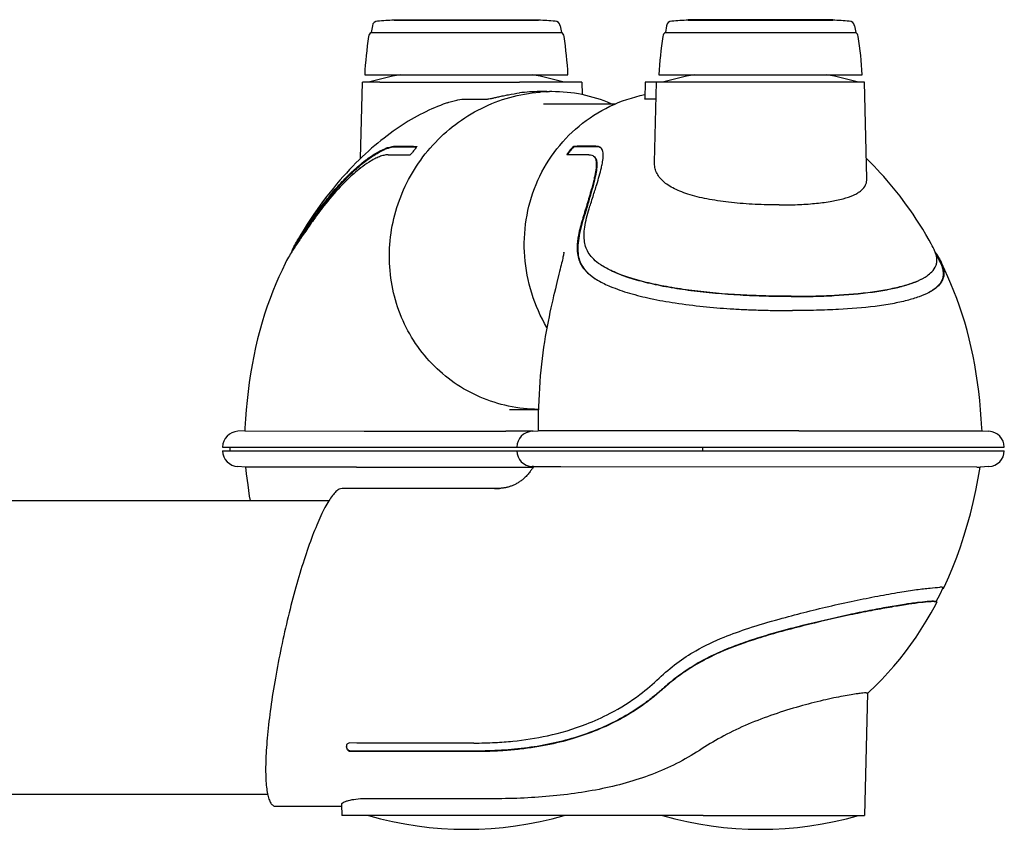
# Model space of a CAD drawing. Extents: x 0 to 420, y 0 to 297.
# Tile 3 of 13: x 181 to 233, y 57 to 100. Entities that reach past the tile are written whole.
import ezdxf

# ---------------------------------------------------------------- set-up
doc = ezdxf.new("R2010")
doc.units = 0
doc.header["$LTSCALE"] = 23.1
for name, color, linetype in [('102182_DXF_CONTINUOUS_LINE', 7, 'CONTINUOUS'), ('102187_DXF_CONTINUOUS_LINE', 7, 'CONTINUOUS'), ('105-5475-01_DXF_CONTINUOUS', 7, 'CONTINUOUS'), ('105-5475-02_DXF_CONTINUOUS', 7, 'CONTINUOUS'), ('105-5481_DXF_CONTINUOUS_LI', 7, 'CONTINUOUS'), ('9529063_DXF_CONTINUOUS_LIN', 7, 'CONTINUOUS')]:
    doc.layers.add(name, color=color, linetype=linetype)

msp = doc.modelspace()

# ---------------------------------------------------------------- linework, layer by layer
at = {"layer": '102182_DXF_CONTINUOUS_LINE', "color": 7, "linetype": 'CONTINUOUS'}
for p, q in [((172.412, 74.913), (197.549, 74.913)), ((172.36, 59.313), (194.284, 59.313))]:
    msp.add_line(p, q, dxfattribs=at)
at = {"layer": '102187_DXF_CONTINUOUS_LINE', "color": 7, "linetype": 'CONTINUOUS'}
msp.add_line((208.943, 95.993), (212.779, 95.993), dxfattribs=at)
at = {"layer": '105-5475-01_DXF_CONTINUOUS', "color": 7, "linetype": 'CONTINUOUS'}
for p, q in [((214.341, 97.133), (214.318, 96.248)), ((225.991, 97.133), (214.341, 97.133)), ((214.839, 92.883), (214.951, 97.133)), ((226.125, 92.013), (225.991, 97.133)), ((214.927, 96.24), (214.341, 96.24)), ((210.571, 93.727), (210.549, 93.727)), ((210.601, 93.701), (210.579, 93.701)), ((210.185, 93.273), (210.187, 93.273)), ((209.765, 86.943), (209.655, 86.496)), ((222.157, 85.002), (222.163, 85.002)), ((208.336, 78.59), (208.658, 78.607)), ((222.498, 78.615), (208.658, 78.607)), ((222.498, 78.615), (232.237, 78.61)), ((232.237, 78.61), (232.606, 78.59)), ((207.519, 77.753), (233.422, 77.753)), ((207.519, 77.553), (233.422, 77.553)), ((208.26, 76.495), (208.228, 76.45)), ((208.412, 76.711), (208.336, 76.715)), ((231.966, 76.691), (209.863, 76.703)), ((231.966, 76.691), (232.144, 76.691)), ((232.606, 76.715), (232.144, 76.691)), ((201.64, 75.553), (198.243, 75.553)), ((202.641, 75.553), (201.64, 75.553)), ((202.641, 75.553), (201.64, 75.553)), ((202.701, 75.553), (201.64, 75.553)), ((202.727, 75.553), (202.641, 75.553)), ((202.735, 75.553), (202.641, 75.553)), ((202.727, 75.553), (202.701, 75.553)), ((202.776, 75.553), (202.727, 75.553)), ((202.776, 75.553), (202.735, 75.553)), ((203.809, 75.553), (202.776, 75.553)), ((204.186, 75.553), (203.809, 75.553)), ((204.125, 75.553), (203.809, 75.553)), ((204.179, 75.553), (204.125, 75.553)), ((204.412, 75.553), (204.186, 75.553)), ((205.022, 75.553), (204.892, 75.553)), ((205.149, 75.553), (205.022, 75.553)), ((205.252, 75.553), (205.061, 75.553)), ((205.726, 75.553), (205.555, 75.552)), ((205.797, 75.553), (205.629, 75.552)), ((206.099, 75.553), (205.726, 75.553)), ((206.065, 75.553), (205.797, 75.553)), ((206.198, 75.553), (206.065, 75.553)), ((206.198, 75.553), (206.099, 75.553)), ((206.338, 75.552), (206.198, 75.553)), ((206.337, 75.552), (206.198, 75.553)), ((206.372, 75.552), (206.337, 75.552)), ((206.406, 75.552), (206.338, 75.552)), ((206.433, 75.552), (206.372, 75.552)), ((206.474, 75.552), (206.433, 75.552)), ((206.443, 75.552), (206.437, 75.552)), ((206.509, 75.553), (206.474, 75.552)), ((206.553, 75.554), (206.509, 75.553)), ((229.83, 69.53), (229.795, 69.549)), ((226.161, 64.675), (225.991, 58.173)), ((198.81, 61.578), (198.684, 61.578)), ((198.815, 61.605), (198.69, 61.605)), ((194.709, 58.673), (195.457, 58.673)), ((195.457, 58.673), (196.198, 58.673)), ((196.198, 58.673), (196.932, 58.673)), ((196.932, 58.673), (197.658, 58.673)), ((197.658, 58.673), (198.208, 58.673)), ((198.206, 58.768), (198.221, 58.173)), ((217.425, 58.173), (198.221, 58.173)), ((217.425, 58.173), (225.991, 58.173))]:
    msp.add_line(p, q, dxfattribs=at)
for points in [[(229.543, 88.546), (229.427, 88.749), (229.258, 89.038), (229.088, 89.319), (228.917, 89.592), (228.746, 89.857), (228.573, 90.115), (228.401, 90.366), (228.228, 90.609), (228.054, 90.845), (227.881, 91.074), (227.708, 91.296), (227.534, 91.512), (227.361, 91.721), (227.188, 91.923), (227.015, 92.12), (226.843, 92.31), (226.672, 92.494), (226.501, 92.671), (226.332, 92.843), (226.165, 93.009), (226.097, 93.074)], [(210.028, 88.086), (210.028, 88.088), (210.03, 88.1), (210.031, 88.107), (210.031, 88.107), (210.029, 88.1), (210.027, 88.085), (210.023, 88.064), (210.017, 88.035), (210.01, 87.998), (210.001, 87.953), (209.989, 87.9), (209.976, 87.84), (209.961, 87.772), (209.944, 87.695), (209.925, 87.611), (209.903, 87.52), (209.88, 87.421), (209.854, 87.313), (209.827, 87.198), (209.797, 87.075), (209.765, 86.943)], [(229.979, 87.639), (229.851, 87.892), (229.781, 88.023)], [(232.238, 78.61), (232.23, 78.764), (232.199, 79.25), (232.161, 79.735), (232.115, 80.218), (232.061, 80.7), (231.999, 81.177), (231.928, 81.651), (231.849, 82.122), (231.761, 82.586), (231.664, 83.046), (231.558, 83.5), (231.443, 83.946), (231.318, 84.385), (231.185, 84.815), (231.045, 85.235), (230.897, 85.644), (230.744, 86.042), (230.586, 86.426), (230.424, 86.796), (230.26, 87.153), (230.095, 87.497), (230.015, 87.657)], [(209.655, 86.496), (209.615, 86.33), (209.572, 86.154), (209.528, 85.97), (209.482, 85.777), (209.435, 85.575), (209.386, 85.364), (209.337, 85.142), (209.286, 84.912), (209.235, 84.672), (209.184, 84.422), (209.134, 84.164), (209.084, 83.898), (209.036, 83.624), (208.99, 83.343)], [(208.99, 83.343), (208.946, 83.055), (208.904, 82.761), (208.866, 82.46), (208.83, 82.155), (208.799, 81.845), (208.77, 81.53), (208.745, 81.212), (208.722, 80.889), (208.704, 80.562), (208.688, 80.232), (208.675, 79.898), (208.666, 79.56), (208.66, 79.219), (208.657, 78.876), (208.657, 78.607)], [(208.227, 76.45), (208.196, 76.407), (208.161, 76.361), (208.125, 76.316), (208.088, 76.274), (208.052, 76.233), (208.014, 76.194), (207.977, 76.156), (207.939, 76.12), (207.902, 76.085), (207.863, 76.052), (207.825, 76.02), (207.787, 75.989), (207.748, 75.96), (207.71, 75.932), (207.671, 75.905), (207.632, 75.88), (207.592, 75.855), (207.553, 75.832), (207.514, 75.81), (207.474, 75.788), (207.434, 75.768), (207.395, 75.749), (207.354, 75.731), (207.314, 75.714), (207.274, 75.697), (207.233, 75.682), (207.192, 75.667), (207.152, 75.654), (207.111, 75.641), (207.071, 75.629), (207.031, 75.618), (206.992, 75.608), (206.953, 75.599), (206.915, 75.591), (206.878, 75.584), (206.841, 75.578), (206.805, 75.572), (206.771, 75.568), (206.736, 75.564), (206.701, 75.561), (206.665, 75.558), (206.629, 75.556)], [(208.409, 76.711), (208.385, 76.677), (208.36, 76.64), (208.335, 76.604), (208.31, 76.567), (208.285, 76.531), (208.26, 76.495)], [(230.214, 70.274), (230.251, 70.352), (230.475, 70.853), (230.69, 71.371), (230.896, 71.905), (231.092, 72.454), (231.278, 73.02), (231.454, 73.602), (231.619, 74.2), (231.772, 74.816), (231.913, 75.449), (232.041, 76.099), (232.144, 76.691)], [(204.37, 75.553), (204.229, 75.553), (204.179, 75.553)], [(204.581, 75.553), (204.511, 75.553), (204.44, 75.553), (204.37, 75.553)], [(204.623, 75.553), (204.555, 75.553), (204.484, 75.553), (204.412, 75.553)], [(204.86, 75.553), (204.791, 75.553), (204.722, 75.553), (204.581, 75.553)], [(204.892, 75.553), (204.826, 75.553), (204.759, 75.553), (204.623, 75.553)], [(205.061, 75.553), (204.995, 75.553), (204.86, 75.553)], [(205.629, 75.552), (205.456, 75.553), (205.397, 75.553), (205.336, 75.553), (205.149, 75.553)], [(205.555, 75.552), (205.437, 75.553), (205.376, 75.553), (205.252, 75.553)], [(206.629, 75.556), (206.592, 75.555), (206.553, 75.554)], [(229.809, 69.541), (230.01, 69.941), (230.178, 70.291)], [(226.161, 64.669), (226.223, 64.727), (226.573, 65.063), (226.913, 65.407), (227.242, 65.759), (227.561, 66.12), (227.869, 66.49), (228.167, 66.869), (228.456, 67.259), (228.737, 67.661), (229.008, 68.074), (229.273, 68.5), (229.529, 68.941), (229.778, 69.396), (229.838, 69.512)]]:
    msp.add_lwpolyline(points, dxfattribs=at)
for centre, radius, start, end in [((220.471, 78.858), 19, 100.6179, 105.8836), ((220.471, 78.858), 19, 74.1164, 79.3821), ((211.808, 93.44), 0.275, 46.9473, 48.772), ((227.021, 86.152), 3.311, 26.2816, 26.6883), ((213.977, 90.284), 4.254, 239.1005, 239.9052), ((227.968, 88.694), 3.09, 297.7647, 298.4971), ((208.381, 77.73), 0.861, 93, 178.5), ((232.561, 77.73), 0.861, 1.5, 87), ((208.381, 77.575), 0.861, 181.5, 267), ((232.561, 77.575), 0.861, 273, 358.5), ((206.396, 87.871), 12.319, 269.7251, 270.1915), ((206.413, 82.609), 7.057, 270.2448, 270.7835), ((206.435, 80.905), 5.353, 270.7998, 271.0184), ((206.458, 79.72), 4.167, 270.991, 272.0064), ((230.201, 63.234), 7.07, 91.0869, 91.6641), ((220.471, 76.447), 19, 254.1164, 285.8836)]:
    msp.add_arc(centre, radius, start, end, dxfattribs=at)
for points, knots in [([(209.122, 84.1), (208.787, 84.675), (208.246, 85.899), (207.871, 87.858), (207.949, 89.838), (208.479, 91.733), (209.439, 93.442), (210.782, 94.869), (212.436, 95.928), (213.684, 96.344), (214.324, 96.473)], [0, 0, 0, 0, 0.127376, 0.253763, 0.379085, 0.50348, 0.627284, 0.75097, 0.87506, 1, 1, 1, 1]), ([(214.341, 96.24), (214.335, 96.24), (214.328, 96.239), (214.318, 96.245), (214.318, 96.248)], [0, 0, 0, 0, 0.688236, 1, 1, 1, 1]), ([(210.549, 93.727), (210.546, 93.727), (210.538, 93.723), (210.526, 93.714), (210.509, 93.699), (210.477, 93.668), (210.427, 93.614), (210.358, 93.534), (210.298, 93.457), (210.253, 93.395), (210.227, 93.356), (210.207, 93.325), (210.192, 93.3), (210.185, 93.286), (210.183, 93.275), (210.185, 93.273)], [0, 0, 0, 0, 0.014932, 0.041138, 0.079333, 0.130842, 0.269563, 0.454121, 0.669471, 0.765304, 0.844523, 0.908711, 0.956865, 0.986996, 1, 1, 1, 1]), ([(210.579, 93.701), (210.575, 93.701), (210.564, 93.694), (210.546, 93.68), (210.524, 93.658), (210.489, 93.623), (210.445, 93.574), (210.392, 93.513), (210.342, 93.45), (210.296, 93.387), (210.256, 93.329), (210.232, 93.291), (210.223, 93.273)], [0, 0, 0, 0, 0.021347, 0.064251, 0.122577, 0.188282, 0.3294, 0.475053, 0.620077, 0.760271, 0.891265, 1, 1, 1, 1]), ([(211.717, 93.73), (211.614, 93.732), (211.423, 93.73), (211.144, 93.728), (210.865, 93.728), (210.674, 93.727), (210.571, 93.727)], [0, 0, 0, 0, 0.270179, 0.500501, 0.729684, 1, 1, 1, 1]), ([(211.747, 93.704), (211.652, 93.705), (211.461, 93.704), (211.174, 93.701), (210.887, 93.702), (210.696, 93.701), (210.601, 93.701)], [0, 0, 0, 0, 0.249099, 0.500158, 0.749929, 1, 1, 1, 1]), ([(211.368, 90.415), (211.397, 90.508), (211.467, 90.725), (211.602, 91.151), (211.754, 91.636), (211.903, 92.142), (212.003, 92.519), (212.076, 92.855), (212.112, 93.099), (212.118, 93.309), (212.102, 93.446), (212.064, 93.559), (212.02, 93.618), (211.996, 93.641)], [0, 0, 0, 0, 0.087295, 0.20337, 0.400134, 0.540747, 0.674657, 0.748804, 0.847795, 0.894538, 0.93605, 0.97037, 1, 1, 1, 1]), ([(211.989, 93.646), (211.953, 93.678), (211.863, 93.723), (211.766, 93.729), (211.717, 93.73)], [0, 0, 0, 0, 0.497836, 1, 1, 1, 1]), ([(211.96, 93.661), (211.945, 93.668), (211.878, 93.697), (211.803, 93.703), (211.747, 93.704)], [0, 0, 0, 0, 0.226895, 1, 1, 1, 1]), ([(211.355, 93.276), (211.258, 93.275), (210.868, 93.275), (210.479, 93.274), (210.187, 93.273)], [0, 0, 0, 0, 0.249805, 1, 1, 1, 1]), ([(211.606, 93.205), (211.636, 93.182), (211.69, 93.118), (211.739, 92.976), (211.754, 92.763), (211.73, 92.509), (211.682, 92.239), (211.625, 91.98), (211.558, 91.714), (211.435, 91.261), (211.249, 90.632), (211.087, 90.096), (211.006, 89.827)], [0, 0, 0, 0, 0.031979, 0.069845, 0.126373, 0.213037, 0.287115, 0.359979, 0.439661, 0.521368, 0.760701, 1, 1, 1, 1]), ([(211.638, 93.181), (211.682, 93.148), (211.734, 93.069), (211.767, 92.946), (211.786, 92.776), (211.768, 92.51), (211.7, 92.131), (211.586, 91.668), (211.433, 91.121), (211.247, 90.491), (211.111, 90.045), (211.04, 89.808)], [0, 0, 0, 0, 0.047159, 0.075621, 0.108954, 0.192959, 0.302438, 0.43847, 0.600871, 0.788595, 1, 1, 1, 1]), ([(211.355, 93.276), (211.406, 93.277), (211.495, 93.267), (211.576, 93.228), (211.606, 93.205)], [0, 0, 0, 0, 0.574396, 1, 1, 1, 1]), ([(221.459, 90.611), (221.033, 90.611), (220.187, 90.632), (218.949, 90.727), (217.793, 90.887), (216.911, 91.086), (216.296, 91.293), (215.907, 91.461), (215.574, 91.648), (215.299, 91.856), (215.086, 92.085), (214.936, 92.335), (214.851, 92.604), (214.837, 92.79), (214.839, 92.883)], [0, 0, 0, 0, 0.169417, 0.336865, 0.494067, 0.63401, 0.695982, 0.752189, 0.802683, 0.847897, 0.888723, 0.92653, 0.963038, 1, 1, 1, 1]), ([(221.459, 90.611), (221.784, 90.611), (222.414, 90.623), (223.317, 90.681), (224.129, 90.78), (224.825, 90.921), (225.318, 91.083), (225.632, 91.246), (225.864, 91.406), (226.038, 91.607), (226.117, 91.837), (226.126, 91.955), (226.125, 92.013)], [0, 0, 0, 0, 0.187327, 0.362731, 0.52095, 0.657816, 0.770928, 0.818651, 0.860975, 0.932967, 0.966183, 1, 1, 1, 1]), ([(211.967, 87.442), (211.84, 87.527), (211.617, 87.699), (211.358, 88.001), (211.196, 88.32), (211.112, 88.661), (211.092, 89.033), (211.145, 89.628), (211.266, 90.091), (211.368, 90.415)], [0, 0, 0, 0, 0.138792, 0.253423, 0.357504, 0.459808, 0.569348, 0.693086, 1, 1, 1, 1]), ([(211.006, 89.827), (210.925, 89.559), (210.798, 89.071), (210.715, 88.433), (210.742, 87.962), (210.832, 87.631), (210.969, 87.363), (211.16, 87.116), (211.434, 86.865), (211.661, 86.712), (211.792, 86.634)], [0, 0, 0, 0, 0.230856, 0.415302, 0.52791, 0.617863, 0.695512, 0.7747, 0.874299, 1, 1, 1, 1]), ([(211.04, 89.808), (210.984, 89.62), (210.886, 89.259), (210.787, 88.738), (210.751, 88.269), (210.791, 87.849), (210.919, 87.477), (211.137, 87.152), (211.439, 86.866), (211.678, 86.703), (211.808, 86.625)], [0, 0, 0, 0, 0.163104, 0.309734, 0.438839, 0.552496, 0.657023, 0.761424, 0.873952, 1, 1, 1, 1]), ([(229.568, 87.056), (229.668, 87.157), (229.789, 87.333), (229.844, 87.593), (229.84, 87.778), (229.803, 87.963), (229.713, 88.225), (229.615, 88.417), (229.543, 88.546)], [0, 0, 0, 0, 0.263769, 0.377086, 0.488429, 0.603026, 0.725508, 1, 1, 1, 1]), ([(229.744, 88.127), (229.771, 88.084), (229.867, 87.93), (229.957, 87.773), (230.015, 87.657)], [0, 0, 0, 0, 0.280244, 1, 1, 1, 1]), ([(212.689, 87.056), (212.618, 87.087), (212.37, 87.201), (212.13, 87.333), (211.967, 87.442)], [0, 0, 0, 0, 0.28282, 1, 1, 1, 1]), ([(212.715, 87.036), (212.649, 87.066), (212.403, 87.179), (212.164, 87.31), (212, 87.42)], [0, 0, 0, 0, 0.268455, 1, 1, 1, 1]), ([(229.99, 87.618), (230.032, 87.533), (230.104, 87.371), (230.171, 87.128), (230.186, 86.9), (230.143, 86.686), (230.045, 86.486), (229.892, 86.3), (229.687, 86.128), (229.527, 86.027), (229.44, 85.978)], [0, 0, 0, 0, 0.143848, 0.268523, 0.380159, 0.48652, 0.595739, 0.714667, 0.848319, 1, 1, 1, 1]), ([(230.015, 87.657), (230.076, 87.536), (230.179, 87.302), (230.229, 86.981), (230.184, 86.721), (230.074, 86.485), (229.829, 86.214), (229.589, 86.059), (229.442, 85.979)], [0, 0, 0, 0, 0.19857, 0.374525, 0.469607, 0.583309, 0.752944, 1, 1, 1, 1]), ([(222.098, 85.761), (221.648, 85.762), (220.75, 85.772), (218.987, 85.845), (217.273, 85.991), (215.644, 86.233), (214.549, 86.453), (213.568, 86.716), (212.965, 86.935), (212.689, 87.056)], [0, 0, 0, 0, 0.141317, 0.281978, 0.554275, 0.68142, 0.79895, 0.905183, 1, 1, 1, 1]), ([(222.091, 85.742), (221.641, 85.743), (220.737, 85.754), (218.961, 85.828), (217.237, 85.978), (215.608, 86.224), (214.524, 86.445), (213.566, 86.706), (212.981, 86.92), (212.715, 87.036)], [0, 0, 0, 0, 0.142119, 0.284838, 0.560131, 0.687198, 0.803994, 0.908687, 1, 1, 1, 1]), ([(229.215, 86.783), (229.249, 86.804), (229.374, 86.884), (229.492, 86.978), (229.568, 87.056)], [0, 0, 0, 0, 0.265756, 1, 1, 1, 1]), ([(211.843, 86.604), (212.052, 86.483), (212.596, 86.223), (213.532, 85.905), (214.686, 85.619), (215.994, 85.386), (217.405, 85.211), (218.64, 85.111), (219.647, 85.056), (220.461, 85.025), (221.302, 85.006), (221.872, 85.003), (222.157, 85.002)], [0, 0, 0, 0, 0.068597, 0.171352, 0.281316, 0.407174, 0.550021, 0.686602, 0.760288, 0.837457, 0.918886, 1, 1, 1, 1]), ([(222.091, 85.742), (222.483, 85.743), (223.25, 85.751), (224.697, 85.808), (226.045, 85.92), (227.265, 86.116), (228.022, 86.289), (228.655, 86.494), (229.024, 86.667), (229.181, 86.763)], [0, 0, 0, 0, 0.162555, 0.318624, 0.601392, 0.723887, 0.831621, 0.923678, 1, 1, 1, 1]), ([(222.098, 85.761), (222.491, 85.761), (223.257, 85.769), (224.701, 85.826), (226.047, 85.936), (227.27, 86.131), (228.036, 86.304), (228.679, 86.511), (229.055, 86.686), (229.215, 86.783)], [0, 0, 0, 0, 0.162663, 0.317172, 0.598006, 0.720749, 0.829215, 0.922452, 1, 1, 1, 1]), ([(229.407, 85.96), (229.242, 85.873), (228.865, 85.713), (228.217, 85.519), (227.436, 85.351), (226.22, 85.169), (224.871, 85.064), (223.404, 85.009), (222.588, 85.003), (222.163, 85.002)], [0, 0, 0, 0, 0.076163, 0.166363, 0.275525, 0.401597, 0.66727, 0.826622, 1, 1, 1, 1]), ([(209.863, 76.703), (209.667, 76.704), (209.324, 76.704), (208.882, 76.706), (208.608, 76.707), (208.468, 76.71), (208.426, 76.71), (208.412, 76.711)], [0, 0, 0, 0, 0.405149, 0.710377, 0.912414, 0.97146, 1, 1, 1, 1]), ([(198.243, 75.553), (198.19, 75.553), (198.067, 75.513), (197.898, 75.377), (197.716, 75.167), (197.523, 74.88), (197.319, 74.52), (197.107, 74.089), (196.889, 73.591), (196.581, 72.815), (196.201, 71.719), (195.771, 70.282), (195.367, 68.729), (195.003, 67.119), (194.692, 65.508), (194.446, 63.956), (194.299, 62.724), (194.223, 61.811), (194.189, 61.197), (194.177, 60.638), (194.187, 60.141), (194.218, 59.71), (194.27, 59.35), (194.343, 59.063), (194.426, 58.874), (194.507, 58.767), (194.569, 58.713), (194.637, 58.68), (194.686, 58.673), (194.709, 58.673)], [0, 0, 0, 0, 0.008911, 0.020661, 0.036059, 0.055345, 0.078516, 0.105421, 0.135857, 0.169548, 0.245422, 0.330257, 0.420963, 0.514312, 0.607032, 0.695869, 0.777664, 0.814987, 0.849459, 0.880768, 0.908629, 0.93281, 0.953158, 0.969612, 0.982323, 0.987451, 0.991936, 0.996016, 1, 1, 1, 1]), ([(206.198, 75.553), (206.029, 75.554), (205.708, 75.552), (205.017, 75.553), (204.495, 75.553), (204.125, 75.553)], [0, 0, 0, 0, 0.244662, 0.465256, 1, 1, 1, 1]), ([(215.089, 65.478), (215.387, 65.761), (216.007, 66.289), (217.154, 67.038), (218.443, 67.645), (219.935, 68.175), (221.789, 68.721), (223.663, 69.193), (225.415, 69.584), (226.675, 69.838), (227.78, 70.034), (228.706, 70.176), (229.414, 70.262), (229.825, 70.297), (229.996, 70.302)], [0, 0, 0, 0, 0.07754, 0.153186, 0.258012, 0.345717, 0.451883, 0.622796, 0.710371, 0.790814, 0.865452, 0.922079, 0.967733, 1, 1, 1, 1]), ([(230.152, 70.3), (230.146, 70.3), (230.118, 70.302), (230.09, 70.303), (230.067, 70.303)], [0, 0, 0, 0, 0.212452, 1, 1, 1, 1]), ([(230.15, 70.232), (230.154, 70.234), (230.168, 70.241), (230.181, 70.247), (230.191, 70.253)], [0, 0, 0, 0, 0.286716, 1, 1, 1, 1]), ([(230.205, 70.29), (230.199, 70.293), (230.181, 70.297), (230.163, 70.299), (230.152, 70.3)], [0, 0, 0, 0, 0.400181, 1, 1, 1, 1]), ([(230.191, 70.253), (230.194, 70.255), (230.202, 70.261), (230.211, 70.267), (230.214, 70.274)], [0, 0, 0, 0, 0.324029, 1, 1, 1, 1]), ([(230.214, 70.274), (230.216, 70.277), (230.216, 70.285), (230.209, 70.289), (230.205, 70.29)], [0, 0, 0, 0, 0.435975, 1, 1, 1, 1]), ([(229.663, 69.563), (229.552, 69.562), (229.267, 69.543), (228.75, 69.483), (228.06, 69.385), (227.212, 69.244), (226.226, 69.062), (224.703, 68.75), (223.516, 68.474), (222.701, 68.269)], [0, 0, 0, 0, 0.047004, 0.120874, 0.21997, 0.342116, 0.484513, 0.643988, 1, 1, 1, 1]), ([(229.698, 69.545), (229.587, 69.543), (229.305, 69.525), (228.796, 69.466), (228.116, 69.371), (227.278, 69.232), (226.298, 69.052), (224.756, 68.739), (223.549, 68.46), (222.713, 68.25)], [0, 0, 0, 0, 0.046697, 0.119149, 0.21622, 0.33626, 0.477413, 0.636468, 1, 1, 1, 1]), ([(229.663, 69.563), (229.691, 69.563), (229.729, 69.562), (229.773, 69.556), (229.789, 69.552), (229.795, 69.549)], [0, 0, 0, 0, 0.638349, 0.852875, 1, 1, 1, 1]), ([(229.698, 69.545), (229.726, 69.544), (229.765, 69.544), (229.809, 69.538), (229.825, 69.533), (229.83, 69.53)], [0, 0, 0, 0, 0.64124, 0.854465, 1, 1, 1, 1]), ([(229.83, 69.53), (229.834, 69.529), (229.841, 69.524), (229.84, 69.515), (229.838, 69.512)], [0, 0, 0, 0, 0.542939, 1, 1, 1, 1]), ([(222.713, 68.25), (222.289, 68.143), (221.483, 67.932), (220.028, 67.508), (218.719, 67.045), (217.55, 66.489), (216.756, 66.033), (215.991, 65.505), (215.51, 65.104), (215.272, 64.891)], [0, 0, 0, 0, 0.159107, 0.302745, 0.55079, 0.662699, 0.772833, 0.883558, 1, 1, 1, 1]), ([(222.701, 68.269), (222.362, 68.184), (221.682, 68.006), (220.664, 67.718), (219.653, 67.396), (218.667, 67.027), (217.722, 66.599), (216.835, 66.104), (216.017, 65.544), (215.515, 65.126), (215.275, 64.912)], [0, 0, 0, 0, 0.127157, 0.256057, 0.385243, 0.513366, 0.639351, 0.762545, 0.882749, 1, 1, 1, 1]), ([(205.236, 62.029), (205.616, 62.028), (206.31, 62.047), (207.622, 62.144), (209.255, 62.393), (210.992, 62.905), (212.641, 63.651), (213.948, 64.477), (214.765, 65.171), (215.089, 65.478)], [0, 0, 0, 0, 0.106549, 0.194492, 0.368619, 0.568767, 0.699945, 0.874992, 1, 1, 1, 1]), ([(215.272, 64.891), (215.23, 64.854), (215.095, 64.732), (214.751, 64.443), (214.101, 63.945), (212.76, 63.1), (211.09, 62.397), (209.235, 61.92), (207.972, 61.723), (206.987, 61.634), (206.191, 61.586), (205.648, 61.576), (205.299, 61.575)], [0, 0, 0, 0, 0.015553, 0.050709, 0.125407, 0.243692, 0.49239, 0.626752, 0.777382, 0.848596, 0.902598, 1, 1, 1, 1]), ([(215.275, 64.912), (215.115, 64.769), (214.788, 64.489), (214.101, 63.967), (213.183, 63.385), (212.004, 62.805), (210.755, 62.342), (209.448, 61.995), (208.095, 61.76), (206.944, 61.651), (206.01, 61.608), (205.54, 61.602), (205.304, 61.602)], [0, 0, 0, 0, 0.059983, 0.120037, 0.240645, 0.362507, 0.486088, 0.611662, 0.739282, 0.868811, 0.934226, 1, 1, 1, 1]), ([(226.075, 64.694), (226.017, 64.694), (225.87, 64.682), (225.607, 64.65), (225.26, 64.595), (224.833, 64.519), (224.337, 64.42), (223.562, 64.248), (222.497, 63.974), (221.163, 63.56), (219.816, 63.048), (218.541, 62.444), (217.745, 61.976), (217.373, 61.731)], [0, 0, 0, 0, 0.018807, 0.047554, 0.085766, 0.132765, 0.187704, 0.249595, 0.389715, 0.543557, 0.701632, 0.855806, 1, 1, 1, 1]), ([(226.075, 64.694), (226.088, 64.694), (226.11, 64.694), (226.137, 64.691), (226.161, 64.684), (226.161, 64.675)], [0, 0, 0, 0, 0.416479, 0.716314, 1, 1, 1, 1]), ([(198.685, 61.578), (198.67, 61.578), (198.642, 61.581), (198.602, 61.599), (198.566, 61.627), (198.521, 61.68), (198.48, 61.773), (198.478, 61.859), (198.488, 61.902)], [0, 0, 0, 0, 0.102595, 0.198963, 0.302919, 0.419078, 0.691152, 1, 1, 1, 1]), ([(198.69, 61.605), (198.67, 61.605), (198.63, 61.611), (198.581, 61.643), (198.545, 61.683), (198.509, 61.741), (198.485, 61.819), (198.485, 61.884), (198.491, 61.914)], [0, 0, 0, 0, 0.145618, 0.28501, 0.415062, 0.538689, 0.773148, 1, 1, 1, 1]), ([(198.488, 61.902), (198.489, 61.906), (198.492, 61.92), (198.497, 61.934), (198.501, 61.944)], [0, 0, 0, 0, 0.264482, 1, 1, 1, 1]), ([(198.501, 61.944), (198.506, 61.957), (198.519, 61.981), (198.554, 62.02), (198.594, 62.032), (198.619, 62.032)], [0, 0, 0, 0, 0.271486, 0.51637, 1, 1, 1, 1]), ([(217.373, 61.731), (216.984, 61.473), (216.172, 60.995), (214.875, 60.406), (213.503, 59.939), (212.069, 59.588), (210.586, 59.336), (209.065, 59.171), (207.514, 59.08), (206.471, 59.065), (205.946, 59.065)], [0, 0, 0, 0, 0.117667, 0.236989, 0.358445, 0.482301, 0.608594, 0.737174, 0.867759, 1, 1, 1, 1]), ([(205.299, 61.575), (204.713, 61.574), (203.631, 61.576), (202.053, 61.578), (200.475, 61.577), (199.394, 61.578), (198.81, 61.578)], [0, 0, 0, 0, 0.270869, 0.50025, 0.729756, 1, 1, 1, 1]), ([(205.304, 61.602), (204.764, 61.6), (203.682, 61.602), (202.06, 61.604), (200.437, 61.604), (199.356, 61.605), (198.815, 61.605)], [0, 0, 0, 0, 0.249972, 0.500004, 0.749998, 1, 1, 1, 1]), ([(199.473, 59.065), (199.304, 59.065), (198.996, 59.048), (198.64, 58.986), (198.418, 58.917), (198.317, 58.874), (198.258, 58.838), (198.224, 58.811), (198.205, 58.785), (198.206, 58.768)], [0, 0, 0, 0, 0.379798, 0.690445, 0.809645, 0.901001, 0.935826, 0.963478, 1, 1, 1, 1]), ([(205.946, 59.065), (205.407, 59.064), (204.328, 59.065), (202.17, 59.065), (200.552, 59.065), (199.473, 59.065)], [0, 0, 0, 0, 0.25, 0.5, 1, 1, 1, 1])]:
    msp.add_open_spline(points, degree=3, knots=knots, dxfattribs=at)
for points in [[(212.004, 93.633), (211.99, 93.643), (211.975, 93.653), (211.96, 93.661)], [(230.178, 70.291), (230.179, 70.293), (230.18, 70.295), (230.179, 70.297)], [(205.236, 62.029), (203.03, 62.032), (200.825, 62.031), (198.62, 62.032)]]:
    msp.add_open_spline(points, degree=3, dxfattribs=at)
at = {"layer": '105-5475-02_DXF_CONTINUOUS', "color": 7, "linetype": 'CONTINUOUS'}
for p, q in [((199.216, 93.074), (199.322, 97.133)), ((200.239, 97.133), (199.322, 97.133)), ((200.239, 97.133), (207.665, 97.133)), ((210.972, 97.133), (207.665, 97.133)), ((210.972, 97.133), (210.989, 96.472)), ((208.865, 96.633), (208.738, 96.633)), ((208.993, 96.633), (208.865, 96.633)), ((208.866, 96.616), (208.877, 96.617)), ((209.122, 96.633), (208.993, 96.633)), ((209.122, 96.628), (209.131, 96.629)), ((202.191, 93.727), (202.213, 93.727)), ((196.689, 89.856), (196.692, 89.86)), ((195.804, 88.525), (195.685, 88.309)), ((195.836, 88.536), (195.81, 88.497)), ((207.14, 79.755), (207.17, 79.755)), ((207.167, 79.755), (207.215, 79.754)), ((207.214, 79.754), (207.256, 79.753)), ((207.255, 79.753), (207.297, 79.753)), ((207.291, 79.753), (207.337, 79.752)), ((207.333, 79.752), (207.378, 79.752)), ((207.376, 79.752), (207.422, 79.752)), ((207.422, 79.752), (207.447, 79.752)), ((207.447, 79.752), (207.479, 79.753)), ((207.45, 79.753), (207.502, 79.753)), ((207.502, 79.753), (207.597, 79.753)), ((207.567, 79.753), (207.585, 79.753)), ((207.585, 79.753), (207.587, 79.753)), ((207.587, 79.753), (207.597, 79.753)), ((207.59, 79.753), (207.776, 79.753)), ((207.597, 79.753), (207.602, 79.753)), ((207.602, 79.753), (207.612, 79.753)), ((207.612, 79.753), (207.747, 79.753)), ((207.747, 79.753), (207.762, 79.753)), ((207.762, 79.753), (207.774, 79.753)), ((207.774, 79.753), (207.776, 79.753)), ((207.774, 79.753), (207.966, 79.753)), ((207.776, 79.753), (207.782, 79.753)), ((207.782, 79.753), (207.787, 79.753)), ((207.787, 79.753), (207.788, 79.753)), ((207.788, 79.753), (207.799, 79.753)), ((207.799, 79.753), (207.94, 79.753)), ((207.94, 79.753), (207.956, 79.753)), ((207.956, 79.753), (207.966, 79.753)), ((207.966, 79.753), (207.968, 79.753)), ((207.966, 79.753), (207.967, 79.753)), ((207.967, 79.753), (208.164, 79.753)), ((207.968, 79.753), (208.163, 79.753)), ((208.163, 79.753), (208.671, 79.753)), ((193.076, 78.61), (192.707, 78.59)), ((193.075, 78.61), (199.418, 78.602)), ((199.418, 78.602), (206.941, 78.593)), ((208.399, 78.594), (208.336, 78.594)), ((191.891, 77.753), (207.519, 77.753)), ((191.891, 77.553), (207.519, 77.553)), ((193.117, 76.693), (192.707, 76.715)), ((199.006, 76.691), (193.117, 76.693)), ((199.006, 76.691), (208.336, 76.692)), ((208.336, 76.692), (208.396, 76.692))]:
    msp.add_line(p, q, dxfattribs=at)
for points in [[(203.837, 96.04), (203.768, 96.016), (203.616, 95.96), (203.463, 95.902), (203.31, 95.841), (203.157, 95.777), (203.003, 95.711), (202.85, 95.641), (202.695, 95.568), (202.541, 95.491), (202.385, 95.411), (202.23, 95.328), (202.073, 95.242), (201.916, 95.152), (201.759, 95.058), (201.6, 94.961), (201.441, 94.859), (201.281, 94.754), (201.121, 94.645), (200.959, 94.531), (200.797, 94.414), (200.635, 94.292), (200.471, 94.167), (200.307, 94.037), (200.143, 93.903), (199.978, 93.764), (199.813, 93.622), (199.647, 93.476), (199.482, 93.325), (199.316, 93.169), (199.148, 93.009), (198.98, 92.843), (198.811, 92.671), (198.641, 92.494), (198.47, 92.31), (198.298, 92.12), (198.125, 91.923), (197.952, 91.721), (197.779, 91.512), (197.605, 91.296), (197.432, 91.074), (197.259, 90.845), (197.085, 90.609), (196.912, 90.366), (196.74, 90.115), (196.567, 89.857), (196.396, 89.592), (196.225, 89.319), (196.055, 89.038), (195.886, 88.749), (195.77, 88.546)], [(195.298, 87.657), (195.218, 87.497), (195.052, 87.153), (194.889, 86.796), (194.727, 86.426), (194.569, 86.042), (194.416, 85.644), (194.268, 85.235), (194.128, 84.815), (193.995, 84.385), (193.87, 83.946), (193.755, 83.5), (193.649, 83.046), (193.552, 82.586), (193.464, 82.122), (193.385, 81.651), (193.314, 81.177), (193.252, 80.7), (193.198, 80.218), (193.152, 79.735), (193.114, 79.25), (193.083, 78.764), (193.075, 78.61)], [(193.116, 76.694), (193.155, 76.329), (193.228, 75.738), (193.312, 75.149), (193.352, 74.913)]]:
    msp.add_lwpolyline(points, dxfattribs=at)
for centre, radius, start, end in [((204.842, 78.858), 19, 100.6179, 105.8836), ((204.842, 78.858), 19, 74.1164, 79.3821), ((208.742, 88.308), 8.325, 90.031, 97.4254), ((209.388, 88.366), 8.267, 93.6237, 94.5008), ((209.387, 88.387), 8.246, 92.7377, 93.5477), ((209.386, 88.409), 8.224, 91.8374, 92.7377), ((209.385, 88.437), 8.195, 90.9252, 91.7793), ((209.385, 88.468), 8.165, 90.0003, 90.9252), ((209.395, 88.603), 8.03, 66.9813, 90.0705), ((201.821, 93.938), 0.452, 326.7881, 327.628), ((231, 65.205), 42.248, 143.4021, 144.2974), ((192.752, 77.73), 0.861, 93, 178.5), ((192.752, 77.575), 0.861, 181.5, 267), ((204.842, 76.447), 19, 254.1164, 285.8836)]:
    msp.add_arc(centre, radius, start, end, dxfattribs=at)
for points, knots in [([(208.671, 79.753), (208.14, 79.759), (207.078, 79.875), (205.558, 80.357), (204.172, 81.128), (202.97, 82.155), (201.996, 83.396), (201.28, 84.806), (200.846, 86.332), (200.706, 87.921), (200.863, 89.518), (201.313, 91.07), (202.04, 92.522), (203.023, 93.824), (204.228, 94.927), (205.616, 95.789), (207.136, 96.375), (208.204, 96.565), (208.74, 96.607)], [0, 0, 0, 0, 0.062442, 0.12444, 0.186073, 0.247474, 0.308807, 0.370248, 0.431941, 0.493994, 0.556468, 0.619366, 0.682636, 0.746176, 0.809845, 0.873477, 0.936909, 1, 1, 1, 1]), ([(205.962, 96.24), (205.989, 96.24), (206.059, 96.252), (206.188, 96.277), (206.363, 96.317), (206.577, 96.366), (206.823, 96.419), (207.189, 96.492), (207.473, 96.538), (207.666, 96.563)], [0, 0, 0, 0, 0.045693, 0.122684, 0.227594, 0.355922, 0.502675, 0.66262, 1, 1, 1, 1]), ([(203.837, 96.04), (203.935, 96.074), (204.12, 96.132), (204.446, 96.211), (204.679, 96.24), (204.821, 96.24)], [0, 0, 0, 0, 0.308263, 0.576777, 1, 1, 1, 1]), ([(204.821, 96.24), (204.916, 96.241), (205.106, 96.24), (205.487, 96.241), (205.772, 96.24), (205.962, 96.24)], [0, 0, 0, 0, 0.249995, 0.499998, 1, 1, 1, 1]), ([(197.048, 90.415), (197.137, 90.534), (197.353, 90.819), (197.771, 91.334), (198.271, 91.89), (198.86, 92.471), (199.421, 92.949), (199.987, 93.344), (200.402, 93.566), (200.686, 93.668), (200.865, 93.716), (200.98, 93.729), (201.049, 93.73)], [0, 0, 0, 0, 0.084131, 0.202466, 0.374679, 0.506169, 0.670023, 0.790672, 0.895496, 0.934903, 0.960893, 1, 1, 1, 1]), ([(197.082, 90.394), (197.472, 90.919), (198.068, 91.64), (198.906, 92.46), (199.457, 92.925), (199.955, 93.277), (200.337, 93.492), (200.609, 93.606), (200.782, 93.662), (200.936, 93.696), (201.034, 93.703), (201.079, 93.704)], [0, 0, 0, 0, 0.370481, 0.527262, 0.663394, 0.778192, 0.871654, 0.910709, 0.944925, 0.974504, 1, 1, 1, 1]), ([(201.049, 93.73), (201.153, 93.732), (201.343, 93.73), (201.621, 93.728), (201.898, 93.728), (202.088, 93.727), (202.191, 93.727)], [0, 0, 0, 0, 0.271602, 0.499986, 0.729835, 1, 1, 1, 1]), ([(201.079, 93.704), (201.173, 93.705), (201.361, 93.704), (201.643, 93.701), (201.924, 93.702), (202.112, 93.701), (202.206, 93.701)], [0, 0, 0, 0, 0.250947, 0.49985, 0.750097, 1, 1, 1, 1]), ([(202.199, 93.691), (202.178, 93.657), (202.136, 93.602), (202.072, 93.52), (202.012, 93.446), (201.955, 93.377), (201.914, 93.33), (201.887, 93.301), (201.872, 93.286), (201.861, 93.277), (201.854, 93.273), (201.852, 93.273)], [0, 0, 0, 0, 0.218417, 0.3836, 0.572926, 0.742, 0.871386, 0.920961, 0.958917, 0.985217, 1, 1, 1, 1]), ([(202.212, 93.711), (202.211, 93.71), (202.208, 93.705), (202.205, 93.7), (202.203, 93.696)], [0, 0, 0, 0, 0.214854, 1, 1, 1, 1]), ([(202.215, 93.726), (202.217, 93.725), (202.216, 93.718), (202.213, 93.714), (202.212, 93.711)], [0, 0, 0, 0, 0.320189, 1, 1, 1, 1]), ([(202.213, 93.727), (202.214, 93.727), (202.214, 93.727), (202.215, 93.727), (202.215, 93.726)], [0, 0, 0, 0, 0.546973, 1, 1, 1, 1]), ([(200.687, 93.276), (200.611, 93.277), (200.455, 93.252), (200.218, 93.176), (199.954, 93.056), (199.617, 92.86), (199.246, 92.595), (198.77, 92.2), (198.132, 91.587), (197.418, 90.767), (196.936, 90.122), (196.729, 89.827)], [0, 0, 0, 0, 0.042722, 0.087183, 0.139039, 0.2044, 0.304755, 0.393329, 0.55018, 0.798668, 1, 1, 1, 1]), ([(200.687, 93.276), (200.784, 93.275), (201.172, 93.275), (201.56, 93.274), (201.851, 93.273)], [0, 0, 0, 0, 0.250196, 1, 1, 1, 1]), ([(195.77, 88.546), (195.843, 88.675), (196.011, 88.948), (196.301, 89.379), (196.652, 89.875), (196.908, 90.226), (197.048, 90.415)], [0, 0, 0, 0, 0.196032, 0.424755, 0.688213, 1, 1, 1, 1]), ([(195.804, 88.525), (195.922, 88.735), (196.212, 89.183), (196.518, 89.619), (196.689, 89.856)], [0, 0, 0, 0, 0.451833, 1, 1, 1, 1]), ([(196.729, 89.827), (196.568, 89.598), (196.269, 89.169), (195.972, 88.738), (195.836, 88.536)], [0, 0, 0, 0, 0.534518, 1, 1, 1, 1]), ([(195.81, 88.497), (195.701, 88.335), (195.521, 88.06), (195.357, 87.775), (195.298, 87.657)], [0, 0, 0, 0, 0.596604, 1, 1, 1, 1]), ([(195.568, 88.127), (195.581, 88.161), (195.641, 88.305), (195.712, 88.443), (195.77, 88.546)], [0, 0, 0, 0, 0.236254, 1, 1, 1, 1]), ([(208.336, 78.594), (208.221, 78.593), (207.756, 78.593), (207.291, 78.593), (206.941, 78.593)], [0, 0, 0, 0, 0.246637, 1, 1, 1, 1])]:
    msp.add_open_spline(points, degree=3, knots=knots, dxfattribs=at)
at = {"layer": '105-5481_DXF_CONTINUOUS_LI', "color": 7, "linetype": 'CONTINUOUS'}
for p, q in [((201.002, 100.454), (208.683, 100.454)), ((201.002, 100.43), (201.002, 100.454)), ((201.002, 100.43), (208.682, 100.43)), ((208.682, 100.43), (208.683, 100.454)), ((224.311, 100.454), (216.63, 100.454)), ((216.63, 100.454), (216.631, 100.43)), ((216.631, 100.43), (224.311, 100.43)), ((224.311, 100.454), (224.311, 100.43)), ((199.85, 100.133), (199.787, 99.773)), ((209.834, 100.133), (209.898, 99.773)), ((215.478, 100.133), (215.415, 99.773)), ((225.463, 100.133), (225.526, 99.773)), ((199.787, 99.773), (209.898, 99.773)), ((215.415, 99.773), (225.526, 99.773)), ((199.442, 97.533), (210.242, 97.533)), ((215.07, 97.533), (225.871, 97.533))]:
    msp.add_line(p, q, dxfattribs=at)
for centre, radius, start, end in [((204.842, 28.846), 71.687, 93.07052, 93.77268), ((204.842, 28.846), 71.687, 86.22732, 86.92948), ((220.471, 28.846), 71.687, 93.07055, 93.7727), ((220.471, 28.846), 71.687, 86.2273, 86.92945), ((200.145, 100.078), 0.3, 93.7727, 169.4941), ((209.539, 100.078), 0.3, 10.5059, 86.2273), ((215.773, 100.078), 0.3, 93.7727, 169.4941), ((225.168, 100.078), 0.3, 10.5059, 86.2273), ((219.515, 96.486), 20.1, 171.1852, 177.0149), ((199.949, 99.52), 0.3, 122.6728, 171.1852), ((209.736, 99.52), 0.3, 8.8148, 57.3272), ((190.17, 96.486), 20.1, 2.9851, 8.8148), ((235.143, 96.486), 20.1, 171.1852, 177.0149), ((215.577, 99.52), 0.3, 122.6728, 171.1852), ((225.364, 99.52), 0.3, 8.8148, 57.3272), ((205.798, 96.486), 20.1, 2.9851, 8.8148)]:
    msp.add_arc(centre, radius, start, end, dxfattribs=at)
at = {"layer": '9529063_DXF_CONTINUOUS_LIN', "color": 7, "linetype": 'CONTINUOUS'}
for centre, start, end in [((192.852, 77.653), 169.8847, 190.1153), ((216.832, 77.653), 349.8847, 10.1153)]:
    msp.add_arc(centre, 0.57, start, end, dxfattribs=at)

doc.saveas('drawing.dxf')
